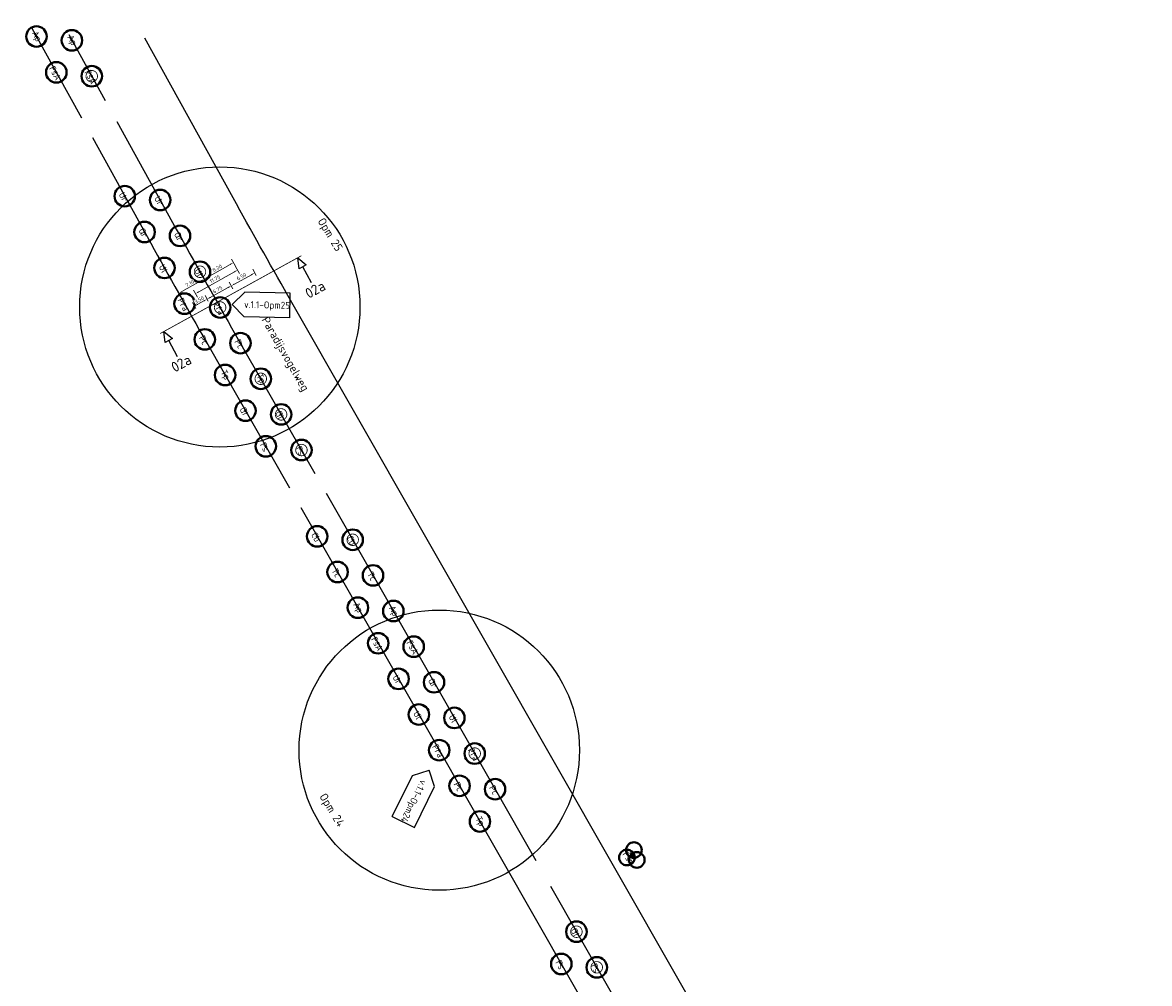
# Model space of a CAD drawing. Header units: metres. Extents: x 149234 to 159511, y 484155 to 486733.
# Tile 14 of 90: x 149384 to 149659, y 486236 to 486470. Entities that reach past the tile are written whole.
import ezdxf
from ezdxf.enums import TextEntityAlignment as Align

# ---------------------------------------------------------------- set-up
doc = ezdxf.new("R2010")
doc.units = ezdxf.units.M
doc.linetypes.add('AM-AS', pattern=[16, 10, -2, 2, -2])
doc.layers.get('0').update_dxf_attribs({"lineweight": 25})
doc.layers.get('Defpoints').update_dxf_attribs({"color": 211, "lineweight": 25})
doc.layers.add('N-WE-GR-BOOM-S', color=7, linetype='Continuous', lineweight=40, true_color=0x009900)
for name, color, linetype, lineweight in [('N-WE-GR-BOOM-T18', 10, 'Continuous', 18), ('N-WE-VH-KANTVERHARDING-G', 7, 'Continuous', 30), ('X-XX-AL-M', 7, 'Continuous', 18), ('X-XX-AL-VERWIJZING-S', 7, 'Continuous', 25)]:
    doc.layers.add(name, color=color, linetype=linetype, lineweight=lineweight)
doc.styles.add('NLCS-ISO', font='NLCS-ISO.ttf')
doc.styles.add('NLCS-ISO-M500-T18', font='NLCS-ISO.ttf')
doc.styles.add('NLCS-ISO-M500-T25', font='NLCS-ISO.ttf')
doc.dimstyles.new('NLCS-M500-T18-PIJL-X_L2_H1', dxfattribs={"dimscale": 0.5, "dimtxt": 1.8, "dimasz": 1.8, "dimexe": 2, "dimexo": 2, "dimgap": 0.7, "dimtad": 1, "dimzin": 0, "dimdsep": 46, "dimtxsty": 'NLCS-ISO-M500-T18', "dimcen": 0, "dimdle": 2, "dimclrd": 256, "dimclre": 256, "dimclrt": 256, "dimadec": 1, "dimazin": 0, "dimtfac": 1, "dimtofl": 0, "dimtmove": 1, "dimatfit": 0, "dimfxl": 2, "dimfxlon": 1, "dimtfill": 1, "dimtfillclr": 254, "dimtolj": 1, "dimtzin": 0, "dimlwd": 18, "dimlwe": 18, "dimarcsym": 0})

# ---------------------------------------------------------------- blocks, each defined once
blk = doc.blocks.new('SAL-VERWIJZING_DOORSNEDE_BOVEN-SO')
for p, q in [((-2, 9), (0, 14)), ((0, 14), (2, 9)), ((2, 9), (-2, 9)), ((0, 0), (0, 9))]:
    blk.add_line(p, q)
at = {"lineweight": 50, "style": 'NLCS-ISO'}
blk.add_attdef('...', text='', height=5, dxfattribs=at).set_placement((-0.05, -1.19), align=Align.TOP_CENTER)
blk = doc.blocks.new('*U501')
blk.add_circle((0, 0), 5)
at = {"color": 0}
blk.add_circle((0, 0), 0.15, dxfattribs=at)
at = {"layer": 'Defpoints'}
blk.add_line((-2.01, 0), (2.01, 0), dxfattribs=at)
at = {"layer": 'N-WE-GR-BOOM-T18', "insert": (0, -2.3), "char_height": 3.2, "attachment_point": 8, "style": 'NLCS-ISO-M500-T18'}
blk.add_mtext_dynamic_manual_height_columns('FsA', width=4.7343, gutter_width=9, heights=[0], dxfattribs=at)
blk = doc.blocks.new('*U500')
blk.add_circle((0, 0), 5)
at = {"color": 0}
blk.add_circle((0, 0), 0.15, dxfattribs=at)
at = {"layer": 'Defpoints'}
blk.add_line((-2.01, 0), (2.01, 0), dxfattribs=at)
at = {"layer": 'N-WE-GR-BOOM-T18', "insert": (0, -2.3), "char_height": 3.2, "attachment_point": 8, "style": 'NLCS-ISO-M500-T18'}
blk.add_mtext_dynamic_manual_height_columns('Ap', width=4.7343, gutter_width=9, heights=[0], dxfattribs=at)
blk = doc.blocks.new('*U503')
blk.add_circle((0, 0), 5)
at = {"color": 0}
blk.add_circle((0, 0), 0.15, dxfattribs=at)
at = {"layer": 'Defpoints'}
blk.add_line((-2.01, 0), (2.01, 0), dxfattribs=at)
at = {"layer": 'N-WE-GR-BOOM-T18', "insert": (0, -2.3), "char_height": 3.2, "attachment_point": 8, "style": 'NLCS-ISO-M500-T18'}
blk.add_mtext_dynamic_manual_height_columns('Ur', width=4.7343, gutter_width=9, heights=[0], dxfattribs=at)
blk = doc.blocks.new('*U504')
blk.add_circle((0, 0), 5)
at = {"color": 0}
blk.add_circle((0, 0), 0.15, dxfattribs=at)
at = {"layer": 'Defpoints'}
blk.add_line((-2.01, 0), (2.01, 0), dxfattribs=at)
at = {"layer": 'N-WE-GR-BOOM-T18', "insert": (0, -2.3), "char_height": 3.2, "attachment_point": 8, "style": 'NLCS-ISO-M500-T18'}
blk.add_mtext_dynamic_manual_height_columns('Qr', width=4.7343, gutter_width=9, heights=[0], dxfattribs=at)
blk = doc.blocks.new('*U505')
blk.add_circle((0, 0), 5)
at = {"color": 0}
blk.add_circle((0, 0), 0.15, dxfattribs=at)
at = {"layer": 'Defpoints'}
blk.add_line((-2.01, 0), (2.01, 0), dxfattribs=at)
at = {"layer": 'N-WE-GR-BOOM-T18', "insert": (0, -2.3), "char_height": 3.2, "attachment_point": 8, "style": 'NLCS-ISO-M500-T18'}
blk.add_mtext_dynamic_manual_height_columns('Ul', width=4.7343, gutter_width=9, heights=[0], dxfattribs=at)
blk = doc.blocks.new('*U595')
blk.add_circle((0, 0), 5)
at = {"color": 0}
blk.add_circle((0, 0), 0.15, dxfattribs=at)
at = {"layer": 'Defpoints'}
blk.add_line((-2.01, 0), (2.01, 0), dxfattribs=at)
at = {"layer": 'N-WE-GR-BOOM-T18', "insert": (0, -2.3), "char_height": 3.2, "attachment_point": 8, "style": 'NLCS-ISO-M500-T18'}
blk.add_mtext_dynamic_manual_height_columns('Pra', width=4.7343, gutter_width=9, heights=[0], dxfattribs=at)
blk = doc.blocks.new('*U506')
blk.add_circle((0, 0), 5)
at = {"color": 0}
blk.add_circle((0, 0), 0.15, dxfattribs=at)
at = {"layer": 'Defpoints'}
blk.add_line((-2.01, 0), (2.01, 0), dxfattribs=at)
at = {"layer": 'N-WE-GR-BOOM-T18', "insert": (0, -2.3), "char_height": 3.2, "attachment_point": 8, "style": 'NLCS-ISO-M500-T18'}
blk.add_mtext_dynamic_manual_height_columns('Pc', width=4.7343, gutter_width=9, heights=[0], dxfattribs=at)
blk = doc.blocks.new('*U511')
blk.add_circle((0, 0), 5)
at = {"color": 0}
blk.add_circle((0, 0), 0.15, dxfattribs=at)
at = {"layer": 'Defpoints'}
blk.add_line((-2.01, 0), (2.01, 0), dxfattribs=at)
at = {"layer": 'N-WE-GR-BOOM-T18', "insert": (0, -2.3), "char_height": 3.2, "attachment_point": 8, "style": 'NLCS-ISO-M500-T18'}
blk.add_mtext_dynamic_manual_height_columns('Tp', width=4.7343, gutter_width=9, heights=[0], dxfattribs=at)
blk = doc.blocks.new('*U508')
blk.add_circle((0, 0), 5)
at = {"color": 0}
blk.add_circle((0, 0), 0.15, dxfattribs=at)
at = {"layer": 'Defpoints'}
blk.add_line((-2.01, 0), (2.01, 0), dxfattribs=at)
at = {"layer": 'N-WE-GR-BOOM-T18', "insert": (0, -2.3), "char_height": 3.2, "attachment_point": 8, "style": 'NLCS-ISO-M500-T18'}
blk.add_mtext_dynamic_manual_height_columns('Gt', width=4.7343, gutter_width=9, heights=[0], dxfattribs=at)
blk = doc.blocks.new('*U502')
blk.add_circle((0, 0), 5)
at = {"color": 0}
blk.add_circle((0, 0), 0.15, dxfattribs=at)
at = {"layer": 'Defpoints'}
blk.add_line((-2.01, 0), (2.01, 0), dxfattribs=at)
at = {"layer": 'N-WE-GR-BOOM-T18', "insert": (0, -2.3), "char_height": 3.2, "attachment_point": 8, "style": 'NLCS-ISO-M500-T18'}
blk.add_mtext_dynamic_manual_height_columns('Fs', width=4.7343, gutter_width=9, heights=[0], dxfattribs=at)
blk = doc.blocks.new('*U509')
blk.add_circle((0, 0), 5)
at = {"color": 0}
blk.add_circle((0, 0), 0.15, dxfattribs=at)
at = {"layer": 'Defpoints'}
blk.add_line((-2.01, 0), (2.01, 0), dxfattribs=at)
at = {"layer": 'N-WE-GR-BOOM-T18', "insert": (0, -2.3), "char_height": 3.2, "attachment_point": 8, "style": 'NLCS-ISO-M500-T18'}
blk.add_mtext_dynamic_manual_height_columns('Cb', width=4.7343, gutter_width=9, heights=[0], dxfattribs=at)
blk = doc.blocks.new('*U510')
blk.add_circle((0, 0), 5)
at = {"color": 0}
blk.add_circle((0, 0), 0.15, dxfattribs=at)
at = {"layer": 'Defpoints'}
blk.add_line((-2.01, 0), (2.01, 0), dxfattribs=at)
at = {"layer": 'N-WE-GR-BOOM-T18', "insert": (0, -2.3), "char_height": 3.2, "attachment_point": 8, "style": 'NLCS-ISO-M500-T18'}
blk.add_mtext_dynamic_manual_height_columns('Tc', width=4.7343, gutter_width=9, heights=[0], dxfattribs=at)
blk = doc.blocks.new('*D540')
at = {"layer": 'Defpoints', "color": 0, "transparency": 16777216}
for p in [(149428.2, 486407.24), (149438.55, 486405.6), (149431.41, 486401.56)]:
    blk.add_point(p, dxfattribs=at)
at = {"layer": 'X-XX-AL-M', "linetype": 'Continuous', "lineweight": 18, "transparency": 16777216}
for p, q in [((149434.55, 486410.83), (149428.98, 486407.68)), ((149435.83, 486410.41), (149434.84, 486412.15)), ((149428.69, 486406.37), (149427.7, 486408.11))]:
    blk.add_line(p, q, dxfattribs=at)
at = {"layer": 'X-XX-AL-M', "transparency": 16777216}
for points in [[(149434.48, 486410.96), (149434.62, 486410.7), (149435.33, 486411.28)], [(149428.91, 486407.81), (149429.05, 486407.55), (149428.2, 486407.24)]]:
    blk.add_solid(points, dxfattribs=at)
at = {"layer": 'X-XX-AL-M', "transparency": 16777216, "insert": (149431.37, 486409.95), "char_height": 0.9, "attachment_point": 5, "rotation": 29.5106, "style": 'NLCS-ISO-M500-T18', "bg_fill": 3, "box_fill_scale": 1.1, "bg_fill_color": 256, "bg_fill_true_color": 13158600, "bg_fill_transparency": 0}
blk.add_mtext('\\A1;8.20', dxfattribs=at)
blk = doc.blocks.new('*D541')
at = {"layer": 'Defpoints', "color": 0, "transparency": 16777216}
for p in [(149428.2, 486407.24), (149429.61, 486404.75), (149423.43, 486401.26)]:
    blk.add_point(p, dxfattribs=at)
at = {"layer": 'X-XX-AL-M', "linetype": 'Continuous', "lineweight": 18, "transparency": 16777216}
for p, q in [((149428.69, 486406.37), (149427.71, 486408.11)), ((149422.8, 486404.2), (149427.42, 486406.8)), ((149422.51, 486402.88), (149421.53, 486404.63))]:
    blk.add_line(p, q, dxfattribs=at)
at = {"layer": 'X-XX-AL-M', "transparency": 16777216}
for points in [[(149427.35, 486406.93), (149427.49, 486406.67), (149428.2, 486407.24)], [(149422.73, 486404.33), (149422.88, 486404.07), (149422.02, 486403.75)]]:
    blk.add_solid(points, dxfattribs=at)
at = {"layer": 'X-XX-AL-M', "transparency": 16777216, "insert": (149424.72, 486406.2), "char_height": 0.9, "attachment_point": 5, "rotation": 29.4197, "style": 'NLCS-ISO-M500-T18', "bg_fill": 3, "box_fill_scale": 1.1, "bg_fill_color": 256, "bg_fill_true_color": 13158600, "bg_fill_transparency": 0}
blk.add_mtext('\\A1;7.10', dxfattribs=at)
blk = doc.blocks.new('*U626')
at = {"color": 177, "true_color": 0x293189, "const_width": 0.4, "flags": 128}
blk.add_lwpolyline([(2.8, 0, -1), (-2.8, 0, -1)], format="xyb", close=True, dxfattribs=at)
at = {"color": 0}
blk.add_circle((0, 0), 0.15, dxfattribs=at)
at = {"layer": 'Defpoints'}
blk.add_line((-2.01, 0), (2.01, 0), dxfattribs=at)
blk = doc.blocks.new('*U737')
blk.add_circle((0, 0), 3.8)
blk = doc.blocks.new('*U738')
at = {"color": 0, "linetype": 'ByBlock', "lineweight": -2, "transparency": 16777216}
blk.add_blockref('*U737', (-1.9, 2.15), dxfattribs=at)
for p, rotation in [((2.82, 0.57), 239.9999999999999), ((-0.92, -2.72), 120)]:
    blk.add_blockref('*U737', p, dxfattribs=dict(at, rotation=rotation))
blk = doc.blocks.new('*U736')
at = {"color": 0}
blk.add_circle((0, 0), 0.15, dxfattribs=at)
at = {"layer": 'Defpoints'}
blk.add_line((-2.01, 0), (2.01, 0), dxfattribs=at)
blk.add_blockref('*U738', (0, 0))
at = {"layer": 'N-WE-GR-BOOM-T18', "insert": (0, -3.8), "char_height": 3.2, "attachment_point": 8, "style": 'NLCS-ISO-M500-T18'}
blk.add_mtext_dynamic_manual_height_columns('Fsm', width=4.7343, gutter_width=9, heights=[0], dxfattribs=at)
blk = doc.blocks.new('*D759')
at = {"layer": 'Defpoints', "color": 0, "transparency": 16777216}
for p in [(149440.51, 486408.76), (149441.36, 486407.23), (149435.7, 486404.03)]:
    blk.add_point(p, dxfattribs=at)
at = {"layer": 'X-XX-AL-M', "linetype": 'Continuous', "lineweight": 18, "transparency": 16777216}
for p, q in [((149435.61, 486406.06), (149439.73, 486408.33)), ((149440.88, 486408.11), (149440.03, 486409.64)), ((149435.22, 486404.9), (149434.34, 486406.5))]:
    blk.add_line(p, q, dxfattribs=at)
at = {"layer": 'X-XX-AL-M', "transparency": 16777216}
for points in [[(149439.65, 486408.46), (149439.8, 486408.19), (149440.51, 486408.76)], [(149435.54, 486406.19), (149435.68, 486405.93), (149434.82, 486405.62)]]:
    blk.add_solid(points, dxfattribs=at)
at = {"layer": 'X-XX-AL-M', "transparency": 16777216, "insert": (149437.28, 486407.89), "char_height": 0.9, "attachment_point": 5, "rotation": 28.8654, "style": 'NLCS-ISO-M500-T18', "bg_fill": 3, "box_fill_scale": 1.1, "bg_fill_color": 256, "bg_fill_true_color": 13158600, "bg_fill_transparency": 0}
blk.add_mtext('\\A1;6.50', dxfattribs=at)
blk = doc.blocks.new('*D760')
at = {"layer": 'Defpoints', "color": 0, "transparency": 16777216}
for p in [(149435.7, 486404.03), (149429.68, 486400.96)]:
    blk.add_point(p, dxfattribs=at)
at = {"layer": 'X-XX-AL-M', "linetype": 'Continuous', "lineweight": 18, "transparency": 16777216}
for p, q in [((149435.22, 486404.9), (149434.34, 486406.5)), ((149429.2, 486401.84), (149428.43, 486403.24)), ((149434.03, 486405.19), (149429.7, 486402.8))]:
    blk.add_line(p, q, dxfattribs=at)
at = {"layer": 'X-XX-AL-M', "transparency": 16777216}
for points in [[(149433.96, 486405.32), (149434.11, 486405.06), (149434.82, 486405.62)], [(149429.62, 486402.93), (149429.77, 486402.67), (149428.91, 486402.36)]]:
    blk.add_solid(points, dxfattribs=at)
at = {"layer": 'X-XX-AL-M', "transparency": 16777216, "insert": (149431.48, 486404.69), "char_height": 0.9, "attachment_point": 5, "rotation": 28.8654, "style": 'NLCS-ISO-M500-T18', "bg_fill": 3, "box_fill_scale": 1.1, "bg_fill_color": 256, "bg_fill_true_color": 13158600, "bg_fill_transparency": 0}
blk.add_mtext('\\A1;6.75', dxfattribs=at)
at = {"layer": 'Defpoints', "color": 0, "transparency": 16777216}
blk.add_point((149428.91, 486402.36), dxfattribs=at)
blk = doc.blocks.new('*D761')
at = {"layer": 'Defpoints', "color": 0, "transparency": 16777216}
blk.add_point((149426.63, 486399.24), dxfattribs=at)
at = {"layer": 'X-XX-AL-M', "linetype": 'Continuous', "lineweight": 18, "transparency": 16777216}
for p, q in [((149429.2, 486401.84), (149428.43, 486403.24)), ((149426.15, 486400.11), (149425.36, 486401.55)), ((149428.12, 486401.93), (149426.63, 486401.11))]:
    blk.add_line(p, q, dxfattribs=at)
at = {"layer": 'X-XX-AL-M', "transparency": 16777216}
for points in [[(149426.56, 486401.24), (149426.7, 486400.98), (149425.84, 486400.67)], [(149428.05, 486402.06), (149428.19, 486401.8), (149428.91, 486402.36)]]:
    blk.add_solid(points, dxfattribs=at)
at = {"layer": 'X-XX-AL-M', "transparency": 16777216, "insert": (149426.99, 486402.22), "char_height": 0.9, "attachment_point": 5, "rotation": 28.8654, "style": 'NLCS-ISO-M500-T18', "bg_fill": 3, "box_fill_scale": 1.1, "bg_fill_color": 256, "bg_fill_true_color": 13158600, "bg_fill_transparency": 0}
blk.add_mtext('\\A1;3.50', dxfattribs=at)
at = {"layer": 'Defpoints', "color": 0, "transparency": 16777216}
for p in [(149425.84, 486400.67), (149429.68, 486400.96)]:
    blk.add_point(p, dxfattribs=at)
blk = doc.blocks.new('*D762')
at = {"layer": 'Defpoints', "color": 0, "transparency": 16777216}
for p in [(149435.27, 486411.42), (149436.36, 486409.47), (149425.02, 486405.66)]:
    blk.add_point(p, dxfattribs=at)
at = {"layer": 'X-XX-AL-M', "linetype": 'Continuous', "lineweight": 18, "transparency": 16777216}
for p, q in [((149426.9, 486404.16), (149435.58, 486409.03)), ((149435.87, 486410.34), (149436.85, 486408.6)), ((149425.63, 486404.59), (149426.61, 486402.84))]:
    blk.add_line(p, q, dxfattribs=at)
at = {"layer": 'X-XX-AL-M', "transparency": 16777216}
for points in [[(149435.5, 486409.16), (149435.65, 486408.9), (149436.36, 486409.47)], [(149426.83, 486404.29), (149426.97, 486404.02), (149426.12, 486403.71)]]:
    blk.add_solid(points, dxfattribs=at)
at = {"layer": 'X-XX-AL-M', "transparency": 16777216, "insert": (149430.85, 486407.29), "char_height": 0.9, "attachment_point": 5, "rotation": 29.3192, "style": 'NLCS-ISO-M500-T18', "bg_fill": 3, "box_fill_scale": 1.1, "bg_fill_color": 256, "bg_fill_true_color": 13158600, "bg_fill_transparency": 0}
blk.add_mtext('\\A1;11.75', dxfattribs=at)
blk = doc.blocks.new('SAL-VERWIJZING_WIJZIGING_LINKS-SO')
for p, q in [((-22.22, 6), (-28.22, 0)), ((0, 6), (-22.22, 6)), ((0, -6), (0, 6)), ((-22.22, -6), (-28.22, 0)), ((0, -6), (-22.22, -6))]:
    blk.add_line(p, q)
at = {"lineweight": 70, "style": 'NLCS-ISO'}
blk.add_attdef('...', text='', height=7, dxfattribs=at).set_placement((0.01, 0.06), align=Align.MIDDLE_RIGHT)

msp = doc.modelspace()

# ---------------------------------------------------------------- linework, layer by layer
at = {"layer": 'Defpoints', "flags": 128}
for points in [[(149386.252, 486468.382), (149398.289, 486446.599)], [(149395.21, 486466.85), (149404.107, 486450.751)], [(149457.938, 486355.051), (149509.009, 486265.559)]]:
    msp.add_lwpolyline(points, dxfattribs=at)
for points in [[(149623.674, 486096.508), (149574.639, 486182.432), (149497.912, 486316.881), (149448.63, 486403.239, -0.0034315), (149435.239, 486427.083), (149413.727, 486466.009)], [(149406.902, 486445.693), (149421.41, 486419.441, 0.0034315), (149434.907, 486395.407), (149455.169, 486359.902)], [(149400.965, 486441.757), (149415.195, 486416.006, 0.0034315), (149428.741, 486391.888), (149449.026, 486356.341)], [(149451.753, 486351.564), (149606.688, 486080.071, 0.0034921), (149620.811, 486055.72), (149651.414, 486003.793)], [(149512.599, 486259.267), (149612.855, 486083.59, 0.0034921), (149626.928, 486059.325), (149658.555, 486005.659)]]:
    msp.add_lwpolyline(points, format="xyb", dxfattribs=at)
at = {"layer": 'Defpoints'}
msp.add_circle((149485.493, 486292.441), 34.152, dxfattribs=at)
at = {"layer": 'X-XX-AL-VERWIJZING-S', "linetype": 'AM-AS', "const_width": 0.2, "flags": 128}
msp.add_lwpolyline([(149417.496, 486393.992), (149451.896, 486412.955)], dxfattribs=at)

# ---------------------------------------------------------------- block references
at = {"layer": 'N-WE-GR-BOOM-S'}
for name, p, xscale, yscale, zscale, rotation in [('*U500', (149387.348, 486466.398), 0.4999999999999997, 0.4999999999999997, 0.4999999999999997, 298.9392846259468), ('*U500', (149395.98, 486465.456), 0.4999999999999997, 0.4999999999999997, 0.4999999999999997, 298.9392846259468), ('*U501', (149392.185, 486457.646), 0.4999999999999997, 0.4999999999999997, 0.4999999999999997, 298.9392846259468), ('*U501', (149400.817, 486456.704), 0.4999999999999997, 0.4999999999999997, 0.4999999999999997, 298.9392846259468), ('*U626', (149400.818, 486456.705), 0.5, 0.5, 0.5, 300.0342889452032), ('*U503', (149408.854, 486427.482), 0.4999999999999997, 0.4999999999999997, 0.4999999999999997, 298.9392846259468), ('*U503', (149417.487, 486426.539), 0.4999999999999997, 0.4999999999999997, 0.4999999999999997, 298.9392846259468), ('*U504', (149413.691, 486418.729), 0.4999999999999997, 0.4999999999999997, 0.4999999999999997, 298.9392846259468), ('*U504', (149422.324, 486417.787), 0.4999999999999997, 0.4999999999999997, 0.4999999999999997, 298.9392846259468), ('*U505', (149418.538, 486409.982), 0.4999999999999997, 0.4999999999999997, 0.4999999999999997, 298.9392846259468), ('*U505', (149427.191, 486409.052), 0.4999999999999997, 0.4999999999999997, 0.4999999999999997, 298.9392846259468), ('*U626', (149427.19, 486409.048), 0.5, 0.5, 0.5, 300.0342889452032), ('*U595', (149423.426, 486401.259), 0.4999999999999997, 0.4999999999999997, 0.4999999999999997, 298.9392846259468), ('*U595', (149432.101, 486400.34), 0.4999999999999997, 0.4999999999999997, 0.4999999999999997, 298.9392846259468), ('*U626', (149432.101, 486400.34), 0.5, 0.5, 0.5, 300.0342889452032), ('*U506', (149428.358, 486392.559), 0.4999999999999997, 0.4999999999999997, 0.4999999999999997, 298.9392846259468), ('*U506', (149437.051, 486391.651), 0.4999999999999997, 0.4999999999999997, 0.4999999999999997, 298.9392846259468), ('*U511', (149433.314, 486383.874), 0.4999999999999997, 0.4999999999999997, 0.4999999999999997, 298.9392846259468), ('*U511', (149442.007, 486382.966), 0.4999999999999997, 0.4999999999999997, 0.4999999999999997, 298.9392846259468), ('*U626', (149442.007, 486382.966), 0.5, 0.5, 0.5, 300.0342889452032), ('*U508', (149438.271, 486375.189), 0.4999999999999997, 0.4999999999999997, 0.4999999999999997, 298.9392846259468), ('*U508', (149446.964, 486374.28), 0.4999999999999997, 0.4999999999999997, 0.4999999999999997, 298.9392846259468), ('*U626', (149446.964, 486374.28), 0.5, 0.5, 0.5, 300.0342889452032), ('*U502', (149443.227, 486366.504), 0.4999999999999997, 0.4999999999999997, 0.4999999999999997, 298.9392846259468), ('*U502', (149451.92, 486365.595), 0.4999999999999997, 0.4999999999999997, 0.4999999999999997, 298.9392846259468), ('*U626', (149451.919, 486365.592), 0.5, 0.5, 0.5, 300.0342889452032), ('*U509', (149455.755, 486344.552), 0.4999999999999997, 0.4999999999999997, 0.4999999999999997, 298.9392846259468), ('*U509', (149464.401, 486343.726), 0.4999999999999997, 0.4999999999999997, 0.4999999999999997, 298.9392846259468), ('*U626', (149464.4, 486343.722), 0.5, 0.5, 0.5, 300.0342889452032), ('*U510', (149460.711, 486335.866), 0.4999999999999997, 0.4999999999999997, 0.4999999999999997, 298.9392846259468), ('*U510', (149469.357, 486335.04), 0.4999999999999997, 0.4999999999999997, 0.4999999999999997, 298.9392846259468), ('*U500', (149465.667, 486327.181), 0.4999999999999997, 0.4999999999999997, 0.4999999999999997, 298.9392846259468), ('*U500', (149474.314, 486326.355), 0.4999999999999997, 0.4999999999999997, 0.4999999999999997, 298.9392846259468), ('*U501', (149470.624, 486318.496), 0.4999999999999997, 0.4999999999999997, 0.4999999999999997, 298.9392846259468), ('*U501', (149479.27, 486317.67), 0.4999999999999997, 0.4999999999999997, 0.4999999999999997, 298.9392846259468), ('*U503', (149475.58, 486309.811), 0.4999999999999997, 0.4999999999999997, 0.4999999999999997, 298.9392846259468), ('*U504', (149484.227, 486308.985), 0.4999999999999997, 0.4999999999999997, 0.4999999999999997, 298.9392846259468), ('*U505', (149480.537, 486301.125), 0.4999999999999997, 0.4999999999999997, 0.4999999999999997, 298.9392846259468), ('*U505', (149489.183, 486300.3), 0.4999999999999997, 0.4999999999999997, 0.4999999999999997, 298.9392846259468), ('*U595', (149485.493, 486292.44), 0.4999999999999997, 0.4999999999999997, 0.4999999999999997, 298.9392846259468), ('*U595', (149494.14, 486291.614), 0.4999999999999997, 0.4999999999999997, 0.4999999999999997, 298.9392846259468), ('*U626', (149494.139, 486291.611), 0.5, 0.5, 0.5, 300.0342889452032), ('*U506', (149490.45, 486283.755), 0.4999999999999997, 0.4999999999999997, 0.4999999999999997, 298.9392846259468), ('*U506', (149499.096, 486282.929), 0.4999999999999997, 0.4999999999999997, 0.4999999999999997, 298.9392846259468), ('*U511', (149495.406, 486275.07), 0.4999999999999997, 0.4999999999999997, 0.4999999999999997, 298.9392846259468), ('*U736', (149532.593, 486266.679), 0.4999999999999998, 0.4999999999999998, 0.4999999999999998, 305.0527546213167), ('*U508', (149518.922, 486248.188), 0.4999999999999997, 0.4999999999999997, 0.4999999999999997, 298.9392846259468), ('*U626', (149518.919, 486248.189), 0.5, 0.5, 0.5, 300.0342889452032), ('*U502', (149515.232, 486240.329), 0.4999999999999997, 0.4999999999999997, 0.4999999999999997, 298.9392846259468), ('*U502', (149523.878, 486239.503), 0.4999999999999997, 0.4999999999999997, 0.4999999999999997, 298.9392846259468), ('*U626', (149523.875, 486239.504), 0.5, 0.5, 0.5, 300.0342889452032)]:
    msp.add_blockref(name, p, dxfattribs=dict(at, xscale=xscale, yscale=yscale, zscale=zscale, rotation=rotation))
at = {"layer": 'X-XX-AL-VERWIJZING-S', "xscale": 0.4999999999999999, "yscale": 0.4999999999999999, "zscale": 0.4999999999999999, "rotation": 28.86539734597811}
for p in [(149454.4, 486406.342), (149421.751, 486388.345)]:
    msp.add_blockref('SAL-VERWIJZING_DOORSNEDE_BOVEN-SO', p, dxfattribs=at).add_auto_attribs({'...': '02a'})
at = {"layer": 'X-XX-AL-VERWIJZING-S'}
ref = msp.add_blockref('SAL-VERWIJZING_WIJZIGING_LINKS-SO', (149476.742, 486274.955), dxfattribs=dict(at, xscale=0.4999999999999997, yscale=0.4999999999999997, zscale=0.4999999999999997, rotation=243.5669574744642))
ref.add_attrib('...', 'v.1.1-Opm24', dxfattribs={"layer": '0', "lineweight": 70, "height": 1.7, "rotation": 243.56696, "style": 'NLCS-ISO'}).set_placement((149476.769, 486274.938), align=Align.MIDDLE_RIGHT)

# ---------------------------------------------------------------- texts
at = {"layer": 'Defpoints', "char_height": 2.0312, "attachment_point": 1, "rotation": 301.36431, "style": 'NLCS-ISO-M500-T25'}
for s, insert in [('Opm 25', (149457.494, 486422.455)), ('Opm 24', (149457.918, 486282.223))]:
    msp.add_mtext_dynamic_manual_height_columns(s, width=9.26089, gutter_width=25, heights=[0], dxfattribs=dict(at, insert=insert))
at = {"layer": 'N-WE-VH-KANTVERHARDING-G', "color": 7, "insert": (149443.875, 486398.356), "char_height": 2.03116, "attachment_point": 1, "rotation": 299.71246, "style": 'NLCS-ISO-M500-T25'}
msp.add_mtext_dynamic_manual_height_columns('Paradijsvogelweg', width=5.97573, gutter_width=25, heights=[0], dxfattribs=at)

# ---------------------------------------------------------------- next in the draw order: dimensions: what is measured, and where the dimension line sits
at = {"layer": 'X-XX-AL-M'}
dim = msp.add_aligned_dim(p1=(149438.548, 486405.597), p2=(149431.412, 486401.558), distance=-6.526, dimstyle='NLCS-M500-T18-PIJL-X_L2_H1', dxfattribs=at)
dim.commit()
dim.dimension.update_dxf_attribs({"geometry": '*D540', "text_midpoint": (149431.371, 486409.953)})

# ---------------------------------------------------------------- next in the draw order: dimensions: what is measured, and where the dimension line sits
dim = msp.add_aligned_dim(p1=(149423.426, 486401.259), p2=(149429.611, 486404.746), distance=2.866, dimstyle='NLCS-M500-T18-PIJL-X_L2_H1', dxfattribs=at)
dim.commit()
dim.dimension.update_dxf_attribs({"geometry": '*D541', "text_midpoint": (149424.718, 486406.196)})
dim = msp.add_linear_dim(base=(149440.514, 486408.76), p1=(149435.701, 486404.028), p2=(149441.358, 486407.229), angle=28.8654, dimstyle='NLCS-M500-T18-PIJL-X_L2_H1', dxfattribs=at)
dim.commit()
dim.dimension.update_dxf_attribs({"geometry": '*D759', "text_midpoint": (149437.282, 486407.892)})

# ---------------------------------------------------------------- next in the draw order: dimensions: what is measured, and where the dimension line sits
dim = msp.add_linear_dim(base=(149428.908, 486402.362), p1=(149435.701, 486404.028), p2=(149429.68, 486400.963), angle=28.8654, dimstyle='NLCS-M500-T18-PIJL-X_L2_H1', dxfattribs=at)
dim.commit()
dim.dimension.update_dxf_attribs({"geometry": '*D760', "text_midpoint": (149431.479, 486404.693)})

# ---------------------------------------------------------------- next in the draw order: dimensions: what is measured, and where the dimension line sits
dim = msp.add_linear_dim(base=(149425.843, 486400.673), p1=(149429.68, 486400.963), p2=(149426.634, 486399.239), angle=28.8654, dimstyle='NLCS-M500-T18-PIJL-X_L2_H1', dxfattribs=at)
dim.commit()
dim.dimension.update_dxf_attribs({"geometry": '*D761', "text_midpoint": (149426.99, 486402.218)})

# ---------------------------------------------------------------- next in the draw order: dimensions: what is measured, and where the dimension line sits
dim = msp.add_aligned_dim(p1=(149425.022, 486405.663), p2=(149435.267, 486411.416), distance=-2.234, dimstyle='NLCS-M500-T18-PIJL-X_L2_H1', dxfattribs=at)
dim.commit()
dim.dimension.update_dxf_attribs({"geometry": '*D762', "text_midpoint": (149430.847, 486407.289)})

# ---------------------------------------------------------------- next in the draw order: linework, layer by layer
at = {"layer": 'Defpoints'}
msp.add_circle((149432.028, 486400.471), 34.152, dxfattribs=at)

# ---------------------------------------------------------------- next in the draw order: block references
at = {"layer": 'X-XX-AL-VERWIJZING-S'}
ref = msp.add_blockref('SAL-VERWIJZING_WIJZIGING_LINKS-SO', (149449.14, 486400.814), dxfattribs=dict(at, xscale=0.4999999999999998, yscale=0.4999999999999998, zscale=0.4999999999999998, rotation=358.818465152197))
ref.add_attrib('...', 'v.1.1-Opm25', dxfattribs={"layer": '0', "lineweight": 70, "height": 1.7, "rotation": 358.81847, "style": 'NLCS-ISO'}).set_placement((149449.144, 486400.846), align=Align.MIDDLE_RIGHT)

doc.saveas('drawing.dxf')
